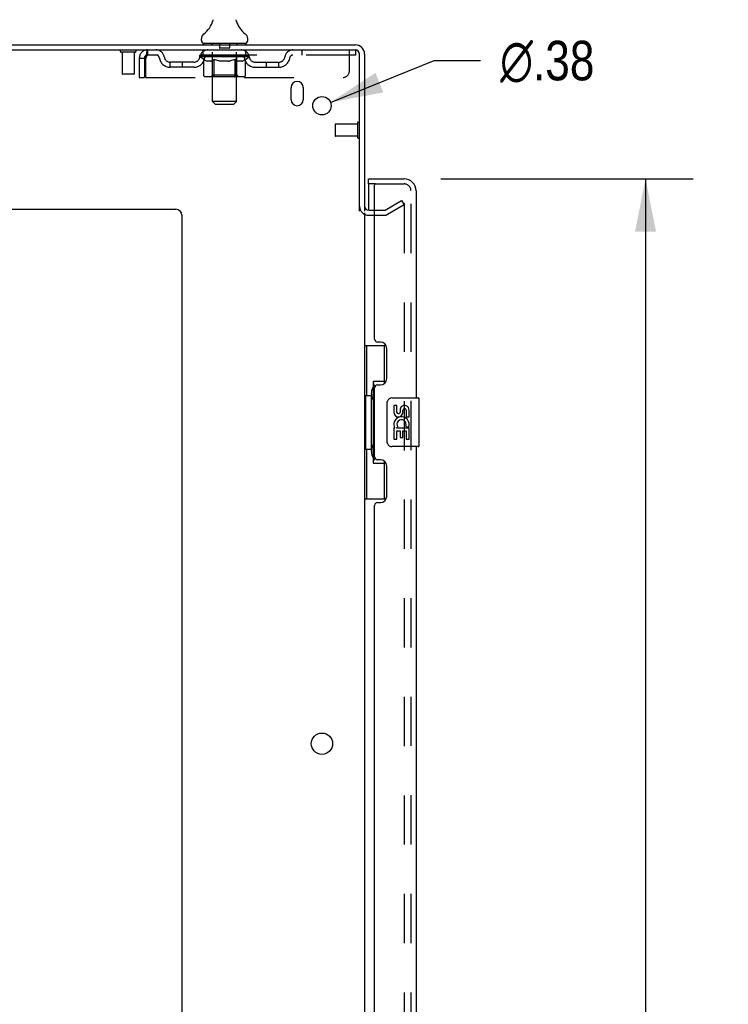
# Model space of a CAD drawing. Header units: inches. Extents: x 0 to 184, y 0 to 119.
# Tile 5 of 114: x 29 to 44, y 59 to 79. Entities that reach past the tile are written whole.
import ezdxf

# ---------------------------------------------------------------- set-up
doc = ezdxf.new("R2010")
doc.units = ezdxf.units.IN
doc.header["$LTSCALE"] = 10.121375
doc.header["$MEASUREMENT"] = 0
doc.linetypes.add('HIDDEN', pattern=[0.2, 0.1, -0.1])
doc.layers.get('0').update_dxf_attribs({"linetype": 'CONTINUOUS'})
for name, color, linetype in [('DEFAULT_2', 8, 'HIDDEN'), ('DIMENSIONS', 7, 'CONTINUOUS'), ('DOOR_ASSEMBLY', 7, 'CONTINUOUS')]:
    doc.layers.add(name, color=color, linetype=linetype)
doc.styles.get("Standard").update_dxf_attribs({"font": 'arial.ttf'})
doc.styles.add('TEXTSTYLE_1', font='gdt', dxfattribs={"width": 0.8})
doc.dimstyles.new('DIMSTYLE_1', dxfattribs={"dimtxt": 0.811875, "dimasz": 1.0825, "dimexe": 0.09, "dimexo": 0.07, "dimgap": 0.0375, "dimtad": 0, "dimtih": 1, "dimtoh": 1, "dimzin": 4, "dimdsep": 46, "dimtxsty": 'Standard', "dimblk": '_FILLED', "dimblk1": '_FILLED', "dimblk2": '_FILLED', "dimcen": 0.09, "dimadec": 3, "dimazin": 1, "dimtfac": 1, "dimtdec": 3, "dimtofl": 0, "dimtmove": 0, "dimatfit": 3, "dimldrblk": '_FILLED', "dimfxl": 0, "dimtolj": 1, "dimtzin": 4, "dimarcsym": 0})
doc.dimstyles.new('DIMSTYLE_2', dxfattribs={"dimtxt": 0.811875, "dimasz": 1.0825, "dimexe": 0.09, "dimexo": 0.07, "dimgap": 0.09, "dimtad": 0, "dimtih": 1, "dimtoh": 1, "dimzin": 4, "dimdsep": 46, "dimtxsty": 'Standard', "dimblk": '_FILLED', "dimblk1": '_FILLED', "dimblk2": '_FILLED', "dimcen": 0.09, "dimadec": 3, "dimazin": 1, "dimtfac": 1, "dimtdec": 3, "dimtofl": 0, "dimtmove": 0, "dimatfit": 1, "dimldrblk": '_FILLED', "dimfxl": 0, "dimtolj": 1, "dimtzin": 4, "dimarcsym": 0})

# ---------------------------------------------------------------- blocks, each defined once
blk = doc.blocks.new('_FILLED')
at = {"color": 0, "linetype": 'ByBlock'}
blk.add_solid([(0, 0), (-1, 0.2), (-1, -0.2)], dxfattribs=at)
blk = doc.blocks.new('*D9')
at = {"layer": 'DIMENSIONS', "color": 2, "linetype": 'Continuous'}
for p, q in [((37.878, 75.896), (43.053, 75.896)), ((42.078, 75.896), (42.078, 45.744)), ((42.078, 13.396), (42.078, 42.902)), ((37.878, 13.396), (43.053, 13.396))]:
    blk.add_line(p, q, dxfattribs=at)
at = {"layer": 'DIMENSIONS', "color": 2, "linetype": 'Continuous', "xscale": 1.0825, "yscale": 1.0825, "zscale": 1.0825}
for p, rotation in [((42.078, 75.896), 90), ((42.078, 13.396), 270)]:
    blk.add_blockref('_FILLED', p, dxfattribs=dict(at, rotation=rotation))
at = {"layer": 'DIMENSIONS', "color": 2, "linetype": 'Continuous', "insert": (42.078, 45.338), "char_height": 0.8119, "width": 3.39841, "attachment_point": 2, "line_spacing_factor": 0.9}
blk.add_mtext('62.50\\PDOOR', dxfattribs=at)
blk = doc.blocks.new('*D28')
at = {"layer": 'DIMENSIONS', "color": 2, "linetype": 'Continuous'}
for p, q in [((35.608, 77.466), (37.741, 78.324)), ((37.741, 78.324), (38.688, 78.324))]:
    blk.add_line(p, q, dxfattribs=at)
at = {"layer": 'DIMENSIONS', "color": 2, "linetype": 'Continuous', "xscale": 1.0825, "yscale": 1.0825, "zscale": 1.0825, "rotation": 201.9136037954}
blk.add_blockref('_FILLED', (35.608, 77.466), dxfattribs=at)
at = {"layer": 'DIMENSIONS', "color": 2, "linetype": 'Continuous', "insert": (39.094, 78.73), "char_height": 0.81188, "width": 2.65796, "attachment_point": 1, "line_spacing_factor": 0.9, "style": 'TEXTSTYLE_1'}
blk.add_mtext('{\\fgdt;n}\\fArial;.38', dxfattribs=at)

msp = doc.modelspace()

# ---------------------------------------------------------------- linework, layer by layer
at = {"color": 7, "linetype": 'Continuous'}
for p, q in [((33.187, 79.124), (33.187, 79.123)), ((33.192, 79.144), (33.191, 79.143)), ((33.191, 79.143), (33.191, 79.142)), ((33.191, 79.142), (33.191, 79.141)), ((33.191, 79.141), (33.191, 79.14)), ((33.191, 79.14), (33.191, 79.139)), ((33.191, 79.139), (33.191, 79.138)), ((33.192, 79.149), (33.192, 79.148)), ((33.192, 79.148), (33.192, 79.147)), ((33.192, 79.147), (33.192, 79.146)), ((33.192, 79.146), (33.192, 79.145)), ((33.192, 79.145), (33.192, 79.144)), ((33.676, 79.162), (33.676, 79.163)), ((33.678, 79.139), (33.677, 79.14)), ((33.678, 79.138), (33.678, 79.139)), ((33.678, 79.137), (33.678, 79.138)), ((33.678, 79.137), (33.678, 79.137)), ((33.681, 79.123), (33.681, 79.124)), ((33.681, 79.124), (33.681, 79.124)), ((32.959, 78.736), (32.959, 78.773)), ((32.997, 78.676), (32.997, 78.646)), ((33.872, 78.676), (32.997, 78.676)), ((33.872, 78.676), (33.872, 78.646)), ((33.909, 78.736), (33.909, 78.773))]:
    msp.add_line(p, q, dxfattribs=at)
at = {"color": 3, "linetype": 'Continuous'}
for p, q in [((18.309, 78.542), (36.115, 78.542)), ((18.361, 78.646), (36.12, 78.646)), ((36.309, 78.457), (36.309, 75.229)), ((36.205, 75.228), (36.205, 78.452)), ((34.799, 77.521), (34.799, 77.771)), ((35.049, 77.771), (35.049, 77.521)), ((20.559, 75.271), (32.434, 75.271)), ((36.394, 75.25), (36.513, 75.25)), ((32.559, 75.146), (32.559, 12.771)), ((36.309, 75.198), (36.309, 14.094))]:
    msp.add_line(p, q, dxfattribs=at)
at = {"color": 7, "linetype": 'Continuous'}
for points in [[(33.191, 79.138), (33.19, 79.137), (33.19, 79.137)], [(33.193, 79.158), (33.193, 79.157), (33.193, 79.157), (33.193, 79.156), (33.193, 79.155), (33.193, 79.155), (33.193, 79.154), (33.193, 79.154), (33.192, 79.153), (33.192, 79.152), (33.192, 79.152), (33.192, 79.151), (33.192, 79.151), (33.192, 79.15), (33.192, 79.15), (33.192, 79.149)], [(33.193, 79.163), (33.193, 79.163), (33.193, 79.162), (33.193, 79.161), (33.193, 79.161), (33.193, 79.16), (33.193, 79.159), (33.193, 79.159), (33.193, 79.158)], [(33.677, 79.14), (33.677, 79.141), (33.677, 79.141), (33.677, 79.142), (33.677, 79.142), (33.677, 79.143), (33.677, 79.143), (33.677, 79.144), (33.677, 79.145), (33.677, 79.145), (33.677, 79.146), (33.676, 79.146), (33.676, 79.147), (33.676, 79.147), (33.676, 79.148), (33.676, 79.149), (33.676, 79.149), (33.676, 79.15), (33.676, 79.151), (33.676, 79.151), (33.676, 79.152), (33.676, 79.152), (33.676, 79.153), (33.676, 79.154), (33.676, 79.154), (33.676, 79.155), (33.676, 79.156), (33.676, 79.157), (33.676, 79.157), (33.676, 79.158), (33.676, 79.159), (33.676, 79.159), (33.676, 79.16), (33.676, 79.161), (33.676, 79.162), (33.676, 79.162)]]:
    msp.add_lwpolyline(points, dxfattribs=at)
at = {"color": 3, "linetype": 'Continuous'}
for centre, radius in [((35.434, 77.396), 0.188), ((35.434, 64.296), 0.219)]:
    msp.add_circle(centre, radius, dxfattribs=at)
at = {"color": 7, "linetype": 'Continuous'}
for centre, radius, start, end in [((32.71, 79.274), 0.5, 306.7414, 344.6791), ((34.158, 79.274), 0.5, 195.3209, 233.2586), ((33.084, 78.773), 0.125, 126.7414, 180), ((33.784, 78.773), 0.125, 0, 53.2586), ((33.019, 78.736), 0.06, 180, 270), ((33.849, 78.736), 0.06, 270, 360), ((36.12, 78.457), 0.085, 0, 90)]:
    msp.add_arc(centre, radius, start, end, dxfattribs=at)
at = {"color": 3, "linetype": 'Continuous'}
for centre, radius, start, end in [((36.115, 78.452), 0.09, 0, 90), ((36.12, 78.457), 0.189, 0, 90), ((34.924, 77.771), 0.125, 0, 180), ((34.924, 77.521), 0.125, 180, 360), ((32.434, 75.146), 0.125, 0, 90), ((36.394, 75.335), 0.085, 180, 270)]:
    msp.add_arc(centre, radius, start, end, dxfattribs=at)
at = {"layer": 'DEFAULT_2', "color": 8, "linetype": 'HIDDEN'}
for p, q in [((33.187, 79.123), (33.187, 79.123)), ((33.187, 79.123), (33.187, 79.123)), ((33.187, 79.123), (33.187, 79.123)), ((33.191, 79.143), (33.191, 79.143)), ((33.191, 79.142), (33.191, 79.142)), ((33.191, 79.141), (33.191, 79.141)), ((33.191, 79.14), (33.191, 79.14)), ((33.192, 79.153), (33.192, 79.153)), ((33.192, 79.149), (33.192, 79.148)), ((33.192, 79.149), (33.192, 79.149)), ((33.192, 79.147), (33.192, 79.147)), ((33.192, 79.146), (33.192, 79.146)), ((33.192, 79.145), (33.192, 79.145)), ((33.192, 79.144), (33.192, 79.144)), ((33.193, 79.163), (33.193, 79.162)), ((33.193, 79.157), (33.193, 79.157)), ((33.193, 79.157), (33.193, 79.157)), ((33.193, 79.156), (33.193, 79.156)), ((33.193, 79.155), (33.193, 79.155)), ((33.193, 79.155), (33.193, 79.155)), ((33.193, 79.154), (33.193, 79.154)), ((33.193, 79.154), (33.193, 79.154)), ((33.676, 79.163), (33.676, 79.163)), ((33.676, 79.162), (33.676, 79.162)), ((33.676, 79.159), (33.676, 79.159)), ((33.676, 79.157), (33.676, 79.157)), ((33.676, 79.156), (33.676, 79.156)), ((33.676, 79.154), (33.676, 79.155)), ((33.676, 79.147), (33.676, 79.147)), ((33.677, 79.14), (33.677, 79.141)), ((33.677, 79.139), (33.677, 79.14)), ((33.678, 79.137), (33.678, 79.138)), ((33.177, 78.676), (33.177, 78.646)), ((33.329, 78.666), (33.329, 78.586)), ((33.539, 78.666), (33.539, 78.586)), ((33.692, 78.676), (33.692, 78.646)), ((31.597, 78.499), (31.313, 78.499)), ((31.331, 78.499), (31.331, 78.052)), ((31.579, 78.499), (31.579, 78.052)), ((31.851, 78.542), (31.851, 78.438)), ((32.997, 78.438), (32.997, 78.542)), ((33.185, 77.486), (33.185, 78.646)), ((33.529, 78.576), (33.339, 78.576)), ((33.683, 77.486), (33.683, 78.646)), ((33.872, 78.438), (33.872, 78.542)), ((35.022, 78.542), (35.022, 78.438)), ((35.997, 78.104), (35.997, 78.542)), ((36.115, 78.542), (36.122, 78.542)), ((36.122, 78.542), (36.122, 78.438)), ((31.684, 78.375), (31.684, 77.979)), ((31.684, 78.375), (31.788, 78.375)), ((31.788, 78.375), (31.788, 77.979)), ((31.818, 77.979), (31.818, 78.375)), ((36.122, 78.438), (31.851, 78.438)), ((32.32, 78.187), (32.32, 78.291)), ((32.803, 78.291), (32.32, 78.291)), ((32.57, 78.187), (32.57, 78.291)), ((32.928, 78.4), (32.928, 78.438)), ((33.007, 78.345), (32.928, 78.4)), ((33.94, 78.4), (32.928, 78.4)), ((32.936, 78.432), (32.936, 78.438)), ((32.943, 78.43), (32.943, 78.432)), ((32.943, 78.43), (33.926, 78.43)), ((32.95, 78.43), (32.95, 78.432)), ((32.95, 78.43), (32.95, 78.432)), ((32.958, 78.432), (32.958, 78.438)), ((32.971, 78.43), (32.971, 78.432)), ((32.973, 78.43), (32.973, 78.432)), ((32.996, 78.432), (32.996, 78.438)), ((33.007, 78.43), (33.007, 78.432)), ((33.007, 78.021), (33.007, 78.345)), ((33.007, 78.345), (33.019, 78.337)), ((33.009, 78.43), (33.009, 78.432)), ((33.173, 78.432), (33.012, 78.432)), ((33.03, 78.33), (33.018, 78.337)), ((33.04, 78.324), (33.029, 78.331)), ((33.051, 78.319), (33.04, 78.325)), ((33.046, 78.432), (33.046, 78.438)), ((33.047, 78.43), (33.047, 78.432)), ((33.048, 78.43), (33.048, 78.432)), ((33.05, 78.43), (33.05, 78.432)), ((33.062, 78.315), (33.051, 78.319)), ((33.056, 78.43), (33.056, 78.432)), ((33.056, 78.43), (33.056, 78.432)), ((33.059, 78.43), (33.059, 78.432)), ((33.062, 78.43), (33.062, 78.433)), ((33.073, 78.311), (33.062, 78.315)), ((33.065, 78.43), (33.065, 78.432)), ((33.156, 78.311), (33.073, 78.311)), ((33.076, 78.43), (33.076, 78.432)), ((33.091, 78.43), (33.091, 78.434)), ((33.091, 78.43), (33.091, 78.432)), ((33.108, 78.43), (33.108, 78.432)), ((33.108, 78.43), (33.108, 78.432)), ((33.109, 78.432), (33.109, 78.438)), ((33.117, 78.43), (33.117, 78.432)), ((33.12, 78.43), (33.12, 78.432)), ((33.127, 78.43), (33.127, 78.432)), ((33.136, 78.43), (33.136, 78.435)), ((33.149, 78.43), (33.149, 78.432)), ((33.151, 78.43), (33.151, 78.432)), ((33.156, 78.311), (33.166, 78.315)), ((33.177, 78.319), (33.166, 78.315)), ((33.173, 78.43), (33.173, 78.432)), ((33.226, 78.432), (33.177, 78.432)), ((33.188, 78.325), (33.177, 78.319)), ((33.181, 78.432), (33.181, 78.438)), ((33.184, 78.023), (33.184, 78.398)), ((33.186, 78.43), (33.186, 78.432)), ((33.199, 78.331), (33.188, 78.325)), ((33.19, 78.43), (33.19, 78.432)), ((33.195, 78.43), (33.195, 78.436)), ((33.198, 78.43), (33.198, 78.432)), ((33.21, 78.337), (33.199, 78.331)), ((33.207, 78.43), (33.207, 78.432)), ((33.221, 78.345), (33.21, 78.337)), ((33.221, 78.021), (33.221, 78.345)), ((33.221, 78.345), (33.244, 78.337)), ((33.226, 78.43), (33.226, 78.432)), ((33.286, 78.432), (33.239, 78.432)), ((33.267, 78.33), (33.244, 78.337)), ((33.255, 78.43), (33.255, 78.432)), ((33.261, 78.432), (33.261, 78.438)), ((33.264, 78.43), (33.264, 78.432)), ((33.266, 78.43), (33.266, 78.437)), ((33.289, 78.324), (33.267, 78.331)), ((33.268, 78.43), (33.268, 78.432)), ((33.274, 78.43), (33.274, 78.432)), ((33.286, 78.43), (33.286, 78.432)), ((33.311, 78.319), (33.289, 78.324)), ((33.351, 78.432), (33.307, 78.432)), ((33.333, 78.315), (33.311, 78.319)), ((33.318, 78.43), (33.318, 78.432)), ((33.355, 78.311), (33.333, 78.315)), ((33.343, 78.432), (33.434, 78.438)), ((33.346, 78.432), (33.346, 78.438)), ((33.347, 78.438), (33.346, 78.438)), ((33.347, 78.432), (33.347, 78.438)), ((33.347, 78.43), (33.347, 78.432)), ((33.35, 78.43), (33.35, 78.433)), ((33.351, 78.43), (33.351, 78.432)), ((33.351, 78.43), (33.351, 78.432)), ((33.513, 78.311), (33.355, 78.311)), ((33.417, 78.432), (33.379, 78.432)), ((33.383, 78.43), (33.383, 78.432)), ((33.418, 78.43), (33.418, 78.432)), ((33.432, 78.432), (33.432, 78.432)), ((33.432, 78.43), (33.432, 78.432)), ((33.432, 78.43), (33.432, 78.432)), ((33.434, 78.432), (33.434, 78.438)), ((33.434, 78.438), (33.526, 78.432)), ((33.436, 78.43), (33.436, 78.432)), ((33.436, 78.43), (33.436, 78.432)), ((33.436, 78.432), (33.436, 78.432)), ((33.451, 78.43), (33.451, 78.432)), ((33.451, 78.432), (33.489, 78.432)), ((33.485, 78.43), (33.485, 78.432)), ((33.513, 78.311), (33.536, 78.315)), ((33.517, 78.43), (33.517, 78.432)), ((33.518, 78.43), (33.518, 78.432)), ((33.518, 78.432), (33.561, 78.432)), ((33.519, 78.43), (33.519, 78.433)), ((33.522, 78.432), (33.522, 78.438)), ((33.522, 78.432), (33.522, 78.438)), ((33.522, 78.438), (33.522, 78.438)), ((33.522, 78.43), (33.522, 78.432)), ((33.558, 78.319), (33.535, 78.315)), ((33.551, 78.43), (33.551, 78.432)), ((33.58, 78.325), (33.558, 78.319)), ((33.603, 78.331), (33.58, 78.325)), ((33.582, 78.43), (33.582, 78.432)), ((33.582, 78.432), (33.629, 78.432)), ((33.594, 78.43), (33.594, 78.432)), ((33.6, 78.43), (33.6, 78.432)), ((33.602, 78.43), (33.602, 78.437)), ((33.626, 78.338), (33.603, 78.331)), ((33.604, 78.43), (33.604, 78.432)), ((33.607, 78.432), (33.607, 78.438)), ((33.613, 78.43), (33.613, 78.432)), ((33.649, 78.346), (33.626, 78.338)), ((33.642, 78.43), (33.642, 78.432)), ((33.642, 78.432), (33.691, 78.432)), ((33.649, 78.021), (33.649, 78.346)), ((33.649, 78.346), (33.661, 78.338)), ((33.661, 78.43), (33.661, 78.432)), ((33.673, 78.331), (33.661, 78.338)), ((33.67, 78.43), (33.67, 78.432)), ((33.684, 78.324), (33.672, 78.331)), ((33.673, 78.43), (33.673, 78.436)), ((33.678, 78.43), (33.678, 78.432)), ((33.682, 78.43), (33.682, 78.432)), ((33.684, 78.023), (33.684, 78.398)), ((33.696, 78.319), (33.684, 78.325)), ((33.687, 78.432), (33.687, 78.438)), ((33.695, 78.43), (33.695, 78.432)), ((33.695, 78.432), (33.94, 78.432)), ((33.707, 78.315), (33.695, 78.319)), ((33.718, 78.311), (33.707, 78.315)), ((33.717, 78.43), (33.717, 78.432)), ((33.793, 78.311), (33.718, 78.311)), ((33.72, 78.43), (33.72, 78.432)), ((33.732, 78.43), (33.732, 78.435)), ((33.741, 78.43), (33.741, 78.432)), ((33.748, 78.43), (33.748, 78.432)), ((33.752, 78.43), (33.752, 78.432)), ((33.76, 78.432), (33.76, 78.438)), ((33.761, 78.43), (33.761, 78.432)), ((33.761, 78.43), (33.761, 78.432)), ((33.777, 78.43), (33.777, 78.434)), ((33.777, 78.43), (33.777, 78.432)), ((33.792, 78.43), (33.792, 78.432)), ((33.793, 78.311), (33.805, 78.315)), ((33.803, 78.43), (33.803, 78.432)), ((33.816, 78.319), (33.805, 78.315)), ((33.807, 78.43), (33.807, 78.433)), ((33.809, 78.43), (33.809, 78.432)), ((33.812, 78.43), (33.812, 78.432)), ((33.812, 78.43), (33.812, 78.432)), ((33.828, 78.325), (33.816, 78.319)), ((33.818, 78.43), (33.818, 78.432)), ((33.82, 78.43), (33.82, 78.432)), ((33.821, 78.43), (33.821, 78.432)), ((33.822, 78.432), (33.822, 78.438)), ((33.839, 78.331), (33.828, 78.325)), ((33.851, 78.338), (33.839, 78.331)), ((33.843, 78.435), (33.939, 78.436)), ((33.843, 78.432), (33.843, 78.435)), ((33.863, 78.346), (33.851, 78.338)), ((33.859, 78.43), (33.859, 78.432)), ((33.861, 78.43), (33.861, 78.432)), ((33.863, 78.346), (33.94, 78.4)), ((33.863, 78.021), (33.863, 78.346)), ((33.873, 78.432), (33.873, 78.438)), ((33.895, 78.43), (33.895, 78.432)), ((33.897, 78.43), (33.897, 78.432)), ((33.91, 78.432), (33.91, 78.438)), ((33.918, 78.43), (33.918, 78.432)), ((33.919, 78.43), (33.919, 78.432)), ((33.926, 78.43), (33.926, 78.432)), ((33.933, 78.432), (33.933, 78.438)), ((33.939, 78.432), (33.939, 78.436)), ((33.94, 78.4), (33.94, 78.432)), ((34.066, 78.291), (34.549, 78.291)), ((34.299, 78.187), (34.299, 78.291)), ((34.549, 78.187), (34.549, 78.291)), ((32.803, 78.187), (32.32, 78.187)), ((34.066, 78.187), (34.549, 78.187)), ((31.569, 78.042), (31.341, 78.042)), ((31.684, 77.979), (31.788, 77.979)), ((31.818, 77.979), (35.872, 77.979)), ((33.829, 77.991), (33.042, 77.991)), ((33.184, 78.023), (33.152, 77.991)), ((33.684, 78.023), (33.184, 78.023)), ((33.23, 77.995), (33.228, 77.997)), ((33.234, 77.992), (33.232, 77.993)), ((33.236, 77.992), (33.234, 77.992)), ((33.238, 77.991), (33.236, 77.992)), ((33.684, 78.023), (33.716, 77.991)), ((33.245, 77.426), (33.185, 77.486)), ((33.683, 77.486), (33.185, 77.486)), ((33.623, 77.426), (33.683, 77.486)), ((33.245, 77.426), (33.623, 77.426)), ((36.162, 77.038), (36.162, 76.754)), ((35.705, 77.01), (35.705, 76.782)), ((36.162, 77.02), (35.715, 77.02)), ((36.162, 76.772), (35.715, 76.772)), ((36.73, 75.254), (37.07, 75.45)), ((37.07, 75.45), (37.122, 75.36)), ((36.513, 75.25), (36.713, 75.25)), ((37.122, 75.36), (36.782, 75.164)), ((37.122, 75.38), (37.122, 13.911)), ((36.394, 75.146), (36.713, 75.146))]:
    msp.add_line(p, q, dxfattribs=at)
for points in [[(33.193, 79.159), (33.193, 79.159), (33.193, 79.158)], [(33.678, 79.138), (33.678, 79.138), (33.678, 79.139)], [(31.851, 78.542), (31.849, 78.541), (31.846, 78.537), (31.844, 78.532), (31.842, 78.525), (31.839, 78.516), (31.837, 78.505), (31.835, 78.493), (31.832, 78.479), (31.83, 78.463), (31.828, 78.447), (31.825, 78.43), (31.823, 78.412), (31.821, 78.393), (31.818, 78.375)], [(31.851, 78.438), (31.849, 78.437), (31.846, 78.436), (31.844, 78.434), (31.842, 78.431), (31.839, 78.428), (31.837, 78.424), (31.835, 78.419), (31.832, 78.414), (31.83, 78.408), (31.828, 78.402), (31.825, 78.395), (31.823, 78.389), (31.821, 78.382), (31.818, 78.375)], [(33.042, 77.991), (33.037, 77.992), (33.033, 77.992), (33.029, 77.993), (33.025, 77.995), (33.022, 77.997), (33.018, 77.999), (33.015, 78.002), (33.013, 78.005), (33.01, 78.009), (33.009, 78.013), (33.008, 78.017), (33.007, 78.021)], [(33.223, 78.009), (33.222, 78.013), (33.221, 78.017), (33.221, 78.021)], [(33.232, 77.993), (33.23, 77.995), (33.228, 77.997), (33.227, 77.999), (33.225, 78.002), (33.224, 78.005), (33.223, 78.009), (33.222, 78.013), (33.221, 78.017), (33.221, 78.021)], [(33.227, 77.999), (33.225, 78.002), (33.224, 78.005)], [(33.632, 77.991), (33.634, 77.992), (33.636, 77.992), (33.638, 77.993), (33.64, 77.995), (33.642, 77.997), (33.644, 77.999), (33.645, 78.002), (33.646, 78.005), (33.648, 78.009), (33.648, 78.013), (33.649, 78.017), (33.649, 78.021)], [(33.829, 77.991), (33.833, 77.992), (33.837, 77.992), (33.841, 77.993), (33.845, 77.995), (33.849, 77.997), (33.852, 77.999), (33.855, 78.002), (33.858, 78.005), (33.86, 78.009), (33.862, 78.013), (33.863, 78.017), (33.863, 78.021)], [(37.104, 75.4), (37.104, 75.4), (37.102, 75.4), (37.1, 75.4), (37.098, 75.399), (37.097, 75.398)], [(37.11, 75.399), (37.108, 75.4), (37.106, 75.4), (37.104, 75.4)], [(37.11, 75.399), (37.112, 75.398), (37.113, 75.397), (37.115, 75.396), (37.117, 75.394), (37.118, 75.393), (37.119, 75.391), (37.12, 75.389), (37.121, 75.387), (37.121, 75.385), (37.122, 75.382), (37.122, 75.38)]]:
    msp.add_lwpolyline(points, dxfattribs=at)
for centre, radius, start, end in [((33.155, 78.646), 0.03, 0, 90), ((33.319, 78.666), 0.01, 0, 90), ((33.549, 78.666), 0.01, 90, 180), ((33.713, 78.646), 0.03, 90, 180), ((31.313, 78.52), 0.0215, 90, 270), ((31.597, 78.52), 0.0215, 270, 90), ((31.851, 78.375), 0.167, 90, 180), ((32.03, 78.375), 0.167, 8.0716, 90), ((33.092, 78.375), 0.167, 90, 171.9284), ((33.339, 78.586), 0.01, 180, 270), ((33.529, 78.586), 0.01, 270, 360), ((33.777, 78.375), 0.167, 8.0716, 90), ((34.838, 78.375), 0.167, 90, 171.9284), ((31.851, 78.375), 0.063, 90, 180), ((32.031, 78.375), 0.0625, 7.9863, 90), ((32.32, 78.416), 0.229, 187.9863, 270), ((32.32, 78.416), 0.125, 188.0716, 270), ((32.803, 78.416), 0.125, 270, 351.9284), ((32.803, 78.416), 0.229, 270, 352.0137), ((33.091, 78.375), 0.0625, 90, 172.0137), ((33.152, 78.398), 0.0318, 0, 90), ((33.716, 78.398), 0.0318, 90, 180), ((33.777, 78.375), 0.0625, 7.9863, 90), ((34.066, 78.416), 0.229, 187.9863, 270), ((34.066, 78.416), 0.125, 188.0716, 270), ((34.549, 78.416), 0.125, 270, 351.9284), ((34.549, 78.416), 0.229, 270, 352.0137), ((34.837, 78.375), 0.0625, 90, 172.0137), ((31.341, 78.052), 0.01, 180, 270), ((31.569, 78.052), 0.01, 270, 360), ((35.872, 78.104), 0.125, 270, 360), ((36.184, 77.038), 0.0215, 0, 180), ((35.715, 77.01), 0.01, 90, 180), ((35.715, 76.782), 0.01, 180, 270), ((36.184, 76.754), 0.0215, 180, 360), ((36.394, 75.335), 0.189, 180, 270), ((36.713, 75.283), 0.033, 270, 300), ((36.713, 75.283), 0.137, 270, 300)]:
    msp.add_arc(centre, radius, start, end, dxfattribs=at)
for centre, major_axis, ratio, start_param, end_param in [((33.434, 78.438), (0.506, 0.005), 0.05963, 2.96643, 3.140963), ((32.912, 78.428), (0.158, 0), 0.060556, 0.430652, 1.470503), ((33.434, 78.438), (0.506, 0), 0.060556, -3.141593, -2.96706), ((32.912, 78.423), (0.158, 0.002), 0.05963, 1.376596, 1.469874), ((33.434, 78.438), (0.506, 0.011), 0.05688, 2.791345, 2.965878), ((32.893, 78.428), (0.158, 0.002), 0.05963, 0.25549, 1.295341), ((32.947, 78.428), (0.158, -0.002), 0.05963, 0.605815, 1.645666), ((33.434, 78.438), (0.506, -0.005), 0.05963, -2.96643, -2.791898), ((32.947, 78.423), (0.158, 0), 0.060556, 1.551758, 1.645036), ((32.893, 78.423), (0.158, 0.003), 0.05688, 1.20151, 1.294789), ((32.948, 78.425), (0.131, 0.001), 0.05963, 1.065228, 1.614276), ((32.933, 78.425), (0.131, 0.003), 0.05688, 0.890143, 1.43919), ((32.979, 78.425), (0.131, 0), 0.060556, 1.240391, 1.789438), ((33.434, 78.438), (0.506, 0.015), 0.052395, 2.616403, 2.790936), ((32.89, 78.428), (0.158, 0.003), 0.05688, 0.080405, 1.120256), ((32.997, 78.428), (0.158, -0.003), 0.05688, 0.7809, 1.820751), ((33.434, 78.438), (0.506, -0.011), 0.05688, -2.791345, -2.616812), ((32.997, 78.423), (0.158, -0.002), 0.05963, 1.72692, 1.820198), ((32.89, 78.423), (0.158, 0.005), 0.052395, 1.026568, 1.119847), ((32.932, 78.425), (0.131, 0.004), 0.052395, 0.715201, 1.264248), ((33.023, 78.425), (0.131, -0.001), 0.05963, 1.415553, 1.9646), ((33.434, 78.438), (0.506, 0.02), 0.046319, 2.441654, 2.616187), ((33.061, 78.428), (0.158, -0.005), 0.052395, 0.955842, 1.995693), ((33.434, 78.438), (0.506, -0.015), 0.052395, -2.616403, -2.44187), ((32.903, 78.428), (0.158, 0.005), 0.052395, -0.094537, 0.945314), ((33.061, 78.423), (0.158, -0.003), 0.05688, 1.902006, 1.995284), ((32.903, 78.423), (0.158, 0.006), 0.046319, 0.851819, 0.945098), ((32.947, 78.425), (0.131, 0.005), 0.046319, 0.540452, 1.089499), ((33.08, 78.425), (0.131, -0.003), 0.05688, 1.590638, 2.139686), ((33.434, 78.438), (0.506, 0.024), 0.038841, 2.267123, 2.441656), ((33.136, 78.428), (0.158, -0.006), 0.046319, 1.130591, 2.170442), ((32.933, 78.428), (0.158, 0.006), 0.046319, -0.269286, 0.770565), ((33.434, 78.438), (0.506, -0.02), 0.046319, -2.441654, -2.267121), ((33.136, 78.423), (0.158, -0.005), 0.052395, 2.076947, 2.170226), ((32.933, 78.423), (0.158, 0.007), 0.038841, 0.677289, 0.770567), ((32.976, 78.425), (0.131, 0.006), 0.038841, 0.365921, 0.914969), ((33.148, 78.425), (0.131, -0.004), 0.052395, 1.76558, 2.314627), ((33.434, 78.438), (0.506, 0.027), 0.030195, 2.09281, 2.267343), ((33.219, 78.428), (0.158, -0.007), 0.038841, 1.305122, 2.344973), ((32.978, 78.428), (0.158, 0.007), 0.038841, -0.443817, 0.596034), ((33.434, 78.438), (0.506, -0.024), 0.038841, -2.267123, -2.092591), ((33.219, 78.423), (0.158, -0.006), 0.046319, 2.251696, 2.344975), ((32.978, 78.423), (0.158, 0.008), 0.030195, 0.502975, 0.596254), ((33.02, 78.425), (0.131, 0.007), 0.030195, 0.191608, 0.740655), ((33.224, 78.425), (0.131, -0.005), 0.046319, 1.940329, 2.489376), ((33.037, 78.428), (0.158, 0.008), 0.030195, -0.61813, 0.421721), ((33.434, 78.438), (0.506, 0.029), 0.020645, 1.918687, 2.09322), ((33.31, 78.428), (0.158, -0.008), 0.030195, 1.479435, 2.519286), ((33.434, 78.438), (0.506, -0.027), 0.030195, -2.09281, -1.918277), ((33.31, 78.423), (0.158, -0.007), 0.038841, 2.426227, 2.519505), ((33.037, 78.423), (0.158, 0.009), 0.020645, 0.328852, 0.422131), ((33.076, 78.425), (0.131, 0.007), 0.020645, 0.017485, 0.566532), ((33.307, 78.425), (0.131, -0.006), 0.038841, 2.11486, 2.663907), ((33.108, 78.428), (0.158, 0.009), 0.020645, -0.792253, 0.247598), ((33.434, 78.438), (0.506, 0.03), 0.010478, 1.744704, 1.919237), ((33.404, 78.428), (0.158, -0.009), 0.020645, 1.653558, 2.693409), ((33.434, 78.438), (0.506, -0.029), 0.020645, -1.918687, -1.744154), ((33.404, 78.423), (0.158, -0.008), 0.030195, 2.60054, 2.693819), ((33.108, 78.423), (0.158, 0.009), 0.010478, 0.154869, 0.248148), ((33.143, 78.425), (0.131, 0.008), 0.010478, 6.126688, 6.675735), ((33.393, 78.425), (0.131, -0.007), 0.030195, 2.289173, 2.83822), ((33.188, 78.428), (0.158, 0.009), 0.010478, -0.966236, -0.000846), ((33.499, 78.428), (0.158, -0.009), 0.010478, 1.827541, 2.867392), ((33.434, 78.438), (0.506, -0.03), 0.010478, -1.744704, -1.570171), ((33.499, 78.423), (0.158, -0.009), 0.020645, 2.774664, 2.867942), ((33.481, 78.425), (0.131, -0.007), 0.020645, 2.463296, 3.012344), ((33.37, 78.428), (0.158, 0.009), 0.010478, 0.274201, 1.314052), ((33.301, 78.425), (0.131, 0.008), 0.010478, -0.000483, 0.504314), ((33.277, 78.423), (0.158, 0.009), 0.010478, 0.099668, 0.192946), ((33.434, 78.438), (0.506, 0.03), 0.010478, -1.571421, -1.396888), ((33.592, 78.423), (0.158, -0.009), 0.010478, 2.948646, 3.041925), ((33.568, 78.425), (0.131, -0.008), 0.010478, 2.637279, 3.142076), ((33.465, 78.428), (0.158, 0.009), 0.020645, 0.448184, 1.488034), ((33.387, 78.425), (0.131, 0.007), 0.020645, 0.129249, 0.678296), ((33.37, 78.423), (0.158, 0.009), 0.020645, 0.273651, 0.366929), ((33.68, 78.428), (0.158, -0.009), 0.010478, -3.140747, -2.175357), ((33.434, 78.438), (0.506, 0.029), 0.020645, -1.397439, -1.222906), ((33.434, 78.438), (0.506, -0.03), 0.010478, 1.222355, 1.396888), ((33.559, 78.428), (0.158, 0.008), 0.030195, 0.622307, 1.662158), ((33.475, 78.425), (0.131, 0.007), 0.030195, 0.303372, 0.852419), ((33.726, 78.425), (0.131, -0.008), 0.010478, 2.749043, 3.29809), ((33.761, 78.428), (0.158, -0.009), 0.020645, 2.893995, 3.933846), ((33.465, 78.423), (0.158, 0.008), 0.030195, 0.447774, 0.541052), ((33.761, 78.423), (0.158, -0.009), 0.010478, 2.893445, 2.986723), ((33.434, 78.438), (0.506, 0.027), 0.030195, -1.223315, -1.048783), ((33.434, 78.438), (0.506, -0.029), 0.020645, 1.048373, 1.222906), ((33.649, 78.428), (0.158, 0.007), 0.038841, 0.79662, 1.836471), ((33.562, 78.425), (0.131, 0.006), 0.038841, 0.477686, 1.026733), ((33.793, 78.425), (0.131, -0.007), 0.020645, 2.57506, 3.124108), ((33.832, 78.428), (0.158, -0.008), 0.030195, 2.719872, 3.759723), ((33.733, 78.428), (0.158, 0.006), 0.046319, 0.971151, 2.011002), ((33.559, 78.423), (0.158, 0.007), 0.038841, 0.622087, 0.715366), ((33.832, 78.423), (0.158, -0.009), 0.020645, 2.719462, 2.812741), ((33.434, 78.438), (0.506, 0.024), 0.038841, -1.049002, -0.874469), ((33.434, 78.438), (0.506, -0.027), 0.030195, 0.87425, 1.048783), ((33.644, 78.425), (0.131, 0.005), 0.046319, 0.652216, 1.201263), ((33.807, 78.428), (0.158, 0.005), 0.052395, 1.1459, 2.185751), ((33.849, 78.425), (0.131, -0.007), 0.030195, 2.400937, 2.949985), ((33.89, 78.428), (0.158, -0.007), 0.038841, 2.545558, 3.585409), ((33.721, 78.425), (0.131, 0.004), 0.052395, 0.826965, 1.376012), ((33.649, 78.423), (0.158, 0.006), 0.046319, 0.796618, 0.889896), ((33.89, 78.423), (0.158, -0.008), 0.030195, 2.545339, 2.638617), ((33.871, 78.428), (0.158, 0.003), 0.05688, 1.320842, 2.360692), ((33.434, 78.438), (0.506, 0.02), 0.046319, -0.874471, -0.699939), ((33.434, 78.438), (0.506, -0.024), 0.038841, 0.699936, 0.874469), ((33.935, 78.428), (0.158, -0.006), 0.046319, 2.371028, 3.410879), ((33.892, 78.425), (0.131, -0.006), 0.038841, 2.226624, 2.775671), ((33.921, 78.428), (0.158, 0.002), 0.05963, 1.495927, 2.535778), ((33.788, 78.425), (0.131, 0.003), 0.05688, 1.001907, 1.550954), ((33.965, 78.428), (0.158, -0.005), 0.052395, 2.196279, 3.23613), ((33.922, 78.425), (0.131, -0.005), 0.046319, 2.052093, 2.601141), ((33.733, 78.423), (0.158, 0.005), 0.052395, 0.971367, 1.064645), ((33.956, 78.428), (0.158, 0), 0.060556, 2.364024, 2.71094), ((33.935, 78.423), (0.158, -0.007), 0.038841, 2.371026, 2.464304), ((33.979, 78.428), (0.158, -0.003), 0.05688, 2.021337, 3.061188), ((33.434, 78.438), (0.506, 0.015), 0.052395, -0.699723, -0.52519), ((33.434, 78.438), (0.506, -0.02), 0.046319, 0.525406, 0.699939), ((33.976, 78.428), (0.158, -0.002), 0.05963, 1.846251, 2.886102), ((33.845, 78.425), (0.131, 0.001), 0.05963, 1.176993, 1.72604), ((33.936, 78.425), (0.131, -0.004), 0.052395, 1.877344, 2.426392), ((33.889, 78.425), (0.131, 0), 0.060556, 1.352155, 1.901202), ((33.936, 78.425), (0.131, -0.003), 0.05688, 1.702402, 2.25145), ((33.92, 78.425), (0.131, -0.001), 0.05963, 1.527317, 2.076364), ((33.807, 78.423), (0.158, 0.003), 0.05688, 1.146309, 1.239587), ((33.965, 78.423), (0.158, -0.006), 0.046319, 2.196495, 2.289773), ((33.434, 78.438), (0.506, 0.011), 0.05688, -0.524781, -0.350248), ((33.434, 78.438), (0.506, -0.015), 0.052395, 0.350657, 0.52519), ((33.871, 78.423), (0.158, 0.002), 0.05963, 1.321394, 1.414673), ((33.956, 78.423), (0.158, -0.002), 0.05963, 1.764997, 1.971333), ((33.979, 78.423), (0.158, -0.005), 0.052395, 2.021746, 2.115024), ((33.434, 78.438), (0.506, 0.005), 0.05963, -0.349695, -0.175162), ((33.434, 78.438), (0.506, -0.011), 0.05688, 0.175715, 0.350248), ((33.921, 78.423), (0.158, 0), 0.060556, 1.496556, 1.589835), ((33.976, 78.423), (0.158, -0.003), 0.05688, 1.846804, 1.940083), ((33.434, 78.438), (0.506, -0.005), 0.05963, 6.27665, 6.458348), ((33.434, 78.438), (0.506, 0), 0.060556, -0.174533, -0.058352)]:
    msp.add_ellipse(centre, major_axis=major_axis, ratio=ratio, start_param=start_param, end_param=end_param, dxfattribs=at)
at = {"layer": 'DOOR_ASSEMBLY', "color": 7, "linetype": 'Continuous'}
for p, q in [((36.388, 75.792), (36.388, 75.896)), ((36.536, 75.792), (36.388, 75.792)), ((36.388, 75.772), (36.388, 75.25)), ((36.309, 72.471), (36.75, 72.471)), ((36.348, 72.471), (36.348, 71.446)), ((36.713, 72.471), (36.713, 71.691)), ((36.486, 71.736), (36.486, 70.056)), ((36.713, 71.736), (36.486, 71.736)), ((36.327, 71.446), (36.327, 70.346)), ((36.327, 71.446), (36.449, 71.446)), ((36.449, 71.476), (36.449, 71.496)), ((36.449, 70.346), (36.449, 71.446)), ((36.872, 71.396), (37.412, 71.396)), ((37.427, 70.411), (37.427, 71.381)), ((36.772, 70.496), (36.772, 71.296)), ((36.91, 71.241), (36.91, 71.105)), ((36.973, 71.241), (36.91, 71.241)), ((36.973, 71.105), (36.973, 71.241)), ((37.038, 71.168), (37.038, 71.099)), ((37.098, 71.105), (37.098, 71.147)), ((37.161, 71.147), (37.161, 71.011)), ((37.161, 71.011), (37.224, 71.011)), ((37.224, 71.011), (37.224, 71.147)), ((36.91, 70.78), (36.91, 70.55)), ((36.928, 70.78), (36.91, 70.78)), ((36.962, 70.78), (36.99, 70.799)), ((36.962, 70.78), (37.224, 70.78)), ((37.154, 70.816), (37.211, 70.791)), ((37.224, 70.55), (37.224, 70.78)), ((36.973, 70.55), (36.973, 70.717)), ((36.973, 70.717), (37.038, 70.717)), ((37.038, 70.717), (37.038, 70.581)), ((37.038, 70.581), (37.098, 70.581)), ((37.098, 70.581), (37.098, 70.717)), ((37.098, 70.717), (37.161, 70.717)), ((37.161, 70.717), (37.161, 70.55)), ((37.412, 70.396), (36.872, 70.396)), ((36.91, 70.55), (36.973, 70.55)), ((37.161, 70.55), (37.224, 70.55)), ((36.327, 70.346), (36.449, 70.346)), ((36.348, 70.346), (36.348, 69.321)), ((36.449, 70.295), (36.449, 70.315)), ((36.486, 70.056), (36.713, 70.056)), ((36.713, 70.101), (36.713, 69.321)), ((36.309, 69.321), (36.75, 69.321))]:
    msp.add_line(p, q, dxfattribs=at)
at = {"layer": 'DOOR_ASSEMBLY', "color": 3, "linetype": 'Continuous'}
for p, q in [((36.388, 75.896), (37.121, 75.896)), ((36.513, 72.603), (36.513, 75.772)), ((37.367, 75.649), (37.367, 71.396)), ((36.633, 72.543), (36.573, 72.543)), ((36.763, 71.793), (36.763, 72.413)), ((36.513, 70.188), (36.513, 71.603)), ((36.573, 71.663), (36.633, 71.663)), ((37.367, 70.396), (37.367, 53.896)), ((36.633, 70.128), (36.573, 70.128)), ((36.763, 69.378), (36.763, 69.998)), ((36.513, 55.103), (36.513, 69.188)), ((36.573, 69.248), (36.633, 69.248))]:
    msp.add_line(p, q, dxfattribs=at)
at = {"layer": 'DOOR_ASSEMBLY', "color": 8, "linetype": 'HIDDEN'}
for p, q in [((36.536, 75.792), (37.121, 75.792)), ((37.263, 13.642), (37.263, 75.649))]:
    msp.add_line(p, q, dxfattribs=at)
at = {"layer": 'DOOR_ASSEMBLY', "color": 7, "linetype": 'Continuous'}
for points in [[(36.486, 71.712), (36.486, 71.709), (36.487, 71.705), (36.488, 71.701), (36.489, 71.697), (36.491, 71.692), (36.493, 71.687), (36.495, 71.681), (36.498, 71.675), (36.502, 71.669), (36.505, 71.662), (36.51, 71.654), (36.515, 71.647), (36.52, 71.638), (36.522, 71.635)], [(36.772, 71.296), (36.772, 71.302), (36.773, 71.308), (36.774, 71.314), (36.775, 71.32), (36.777, 71.326), (36.779, 71.332)], [(36.779, 70.459), (36.777, 70.465), (36.775, 70.471), (36.774, 70.477), (36.773, 70.483), (36.772, 70.489), (36.772, 70.496)], [(36.522, 70.157), (36.52, 70.153), (36.515, 70.145), (36.51, 70.137), (36.505, 70.129), (36.502, 70.123), (36.498, 70.116), (36.495, 70.11), (36.493, 70.105), (36.491, 70.099), (36.489, 70.095), (36.488, 70.09), (36.487, 70.086), (36.486, 70.083), (36.486, 70.079)]]:
    msp.add_lwpolyline(points, dxfattribs=at)
at = {"layer": 'DOOR_ASSEMBLY', "color": 3, "linetype": 'Continuous'}
for centre, radius, start, end in [((37.121, 75.649), 0.246, 0, 90), ((36.533, 75.772), 0.02, 90, 180), ((36.573, 72.603), 0.06, 180, 270), ((36.633, 72.413), 0.13, 0, 90), ((36.633, 71.793), 0.13, 270, 360), ((36.573, 71.603), 0.06, 90, 180), ((36.573, 70.188), 0.06, 180, 270), ((36.633, 69.998), 0.13, 0, 90), ((36.633, 69.378), 0.13, 270, 360), ((36.573, 69.188), 0.06, 90, 180)]:
    msp.add_arc(centre, radius, start, end, dxfattribs=at)
at = {"layer": 'DOOR_ASSEMBLY', "color": 7, "linetype": 'Continuous'}
for centre, radius, start, end in [((36.408, 75.772), 0.02, 109.2857, 180), ((36.872, 71.296), 0.1, 90, 158.7946), ((37.412, 71.381), 0.015, 0, 90), ((37.13, 71.147), 0.0943, 68.6999, 167.4338), ((37.13, 71.147), 0.0314, 0, 180.0485), ((37.13, 71.147), 0.0943, 0, 68.6704), ((37.004, 71.105), 0.0943, 180, 360), ((37.067, 70.854), 0.157, 336.5966, 161.8791), ((37.004, 71.105), 0.0314, 180, 261.2295), ((37.003, 71.11), 0.0362, 263.4285, 341.7628), ((37.064, 70.853), 0.154, 161.4199, 206.1963), ((37.067, 70.854), 0.157, 205.737, 207.8532), ((37.067, 70.854), 0.0943, 336.5966, 215.1122), ((36.872, 70.496), 0.1, 201.205, 270), ((37.412, 70.411), 0.015, 270, 360)]:
    msp.add_arc(centre, radius, start, end, dxfattribs=at)
at = {"layer": 'DOOR_ASSEMBLY', "color": 8, "linetype": 'HIDDEN'}
msp.add_arc((37.121, 75.649), 0.142, 0, 90, dxfattribs=at)
at = {"layer": 'DOOR_ASSEMBLY', "color": 7, "linetype": 'Continuous'}
for centre, start_param, end_param in [((36.553, 71.486), 0.699287, 1.51401), ((36.553, 71.486), -4.655602, -3.84088), ((36.553, 70.305), 0.699287, 1.51401), ((36.553, 70.305), -4.655602, -3.84088)]:
    msp.add_ellipse(centre, major_axis=(0, 0.18), ratio=0.579493, start_param=start_param, end_param=end_param, dxfattribs=at)

# ---------------------------------------------------------------- dimensions: what is measured, and where the dimension line sits
at = {"layer": 'DIMENSIONS', "color": 2, "linetype": 'Continuous'}
dim = msp.add_diameter_dim_2p(p1=(35.608, 77.466), p2=(35.26, 77.326), text='%%c<>', dimstyle='DIMSTYLE_2', override={"dimpost": '<>'}, dxfattribs=at)
dim.commit()
dim.dimension.update_dxf_attribs({"geometry": '*D28', "text_midpoint": (40.423, 78.324), "dimtype": 163})
dim = msp.add_linear_dim(base=(42.078, 13.396), p1=(37.808, 75.896), p2=(37.808, 13.396), angle=270, text='<>\\PDOOR', dimstyle='DIMSTYLE_1', dxfattribs=at)
dim.commit()
dim.dimension.update_dxf_attribs({"geometry": '*D9', "text_midpoint": (42.078, 44.323), "dimtype": 160})

doc.saveas('drawing.dxf')
